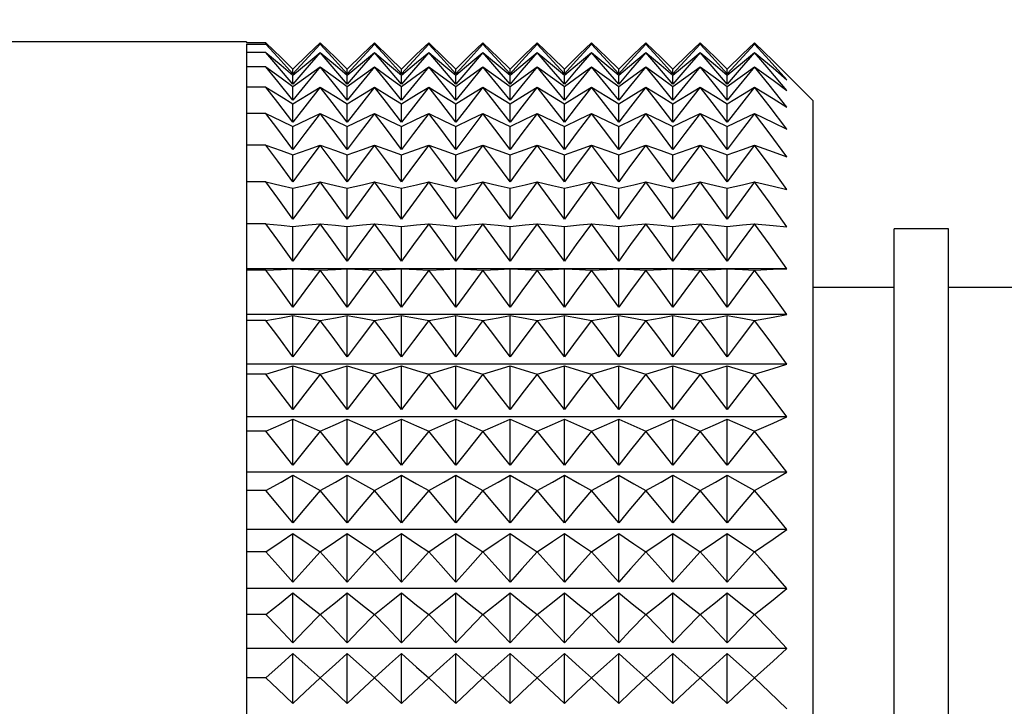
# Model space of a CAD drawing. Header units: millimetres. Extents: x 0 to 489, y 0 to 378.
# Tile 14 of 26: x 248 to 271, y 80 to 96. Entities that reach past the tile are written whole.
import ezdxf

# ---------------------------------------------------------------- set-up
doc = ezdxf.new("R2010")
doc.units = ezdxf.units.MM
doc.header["$LTSCALE"] = 1.75
doc.layers.add('DIMENSIONS', color=140, linetype='Continuous', lineweight=25)
doc.styles.add('SLDTEXTSTYLE2', font='TXT', dxfattribs={"width": 0.75})
doc.dimstyles.new('SLDDIMSTYLE4', dxfattribs={"dimtxt": 5.55625, "dimasz": 5.7785, "dimexe": 0, "dimexo": 0.0625, "dimgap": 1.389063, "dimtad": 0, "dimtih": 1, "dimtoh": 1, "dimdec": 1, "dimrnd": 1e-09, "dimzin": 4, "dimdsep": 46, "dimtxsty": 'SLDTEXTSTYLE2', "dimsah": 1, "dimcen": 0.09, "dimadec": 0, "dimazin": 1, "dimtfac": 1, "dimtdec": 1, "dimtofl": 0, "dimtmove": 0, "dimatfit": 3, "dimfxl": 0, "dimfrac": 2, "dimtolj": 1, "dimtzin": 12, "dimarcsym": 0})

# ---------------------------------------------------------------- blocks, each defined once
blk = doc.blocks.new('_D_5')
at = {"layer": 'DIMENSIONS'}
for p, q in [((205.622, 87.019), (205.622, 114.681)), ((271.662, 92.364), (271.662, 114.681)), ((205.622, 109.124), (224.893, 109.124)), ((231.458, 109.082), (229.765, 109.082)), ((229.765, 109.082), (229.765, 100.261)), ((245.827, 109.082), (247.52, 109.082)), ((247.52, 109.082), (247.52, 100.261)), ((271.662, 109.124), (252.392, 109.124)), ((229.765, 100.261), (231.458, 100.261)), ((247.52, 100.261), (245.827, 100.261))]:
    blk.add_line(p, q, dxfattribs=at)
for points in [[(205.622, 109.124), (211.401, 108.235), (211.401, 110.013)], [(271.662, 109.124), (265.884, 110.013), (265.884, 108.235)]]:
    blk.add_solid(points, dxfattribs=at)
at = {"layer": 'DIMENSIONS', "char_height": 5.5562, "attachment_point": 1, "style": 'SLDTEXTSTYLE2'}
for s, insert in [('66.0', (231.458, 117.373)), ('2.60', (231.458, 107.424))]:
    blk.add_mtext(s, dxfattribs=dict(at, insert=insert))

msp = doc.modelspace()

# ---------------------------------------------------------------- linework, layer by layer
for p, q in [((253.334, 95.882), (226.958, 95.882)), ((253.334, 95.882), (253.334, 95.864)), ((253.786, 95.864), (253.334, 95.864)), ((253.334, 95.831), (253.786, 95.831)), ((253.334, 95.831), (253.334, 95.637)), ((253.786, 95.831), (253.786, 95.864)), ((255.056, 95.831), (255.056, 95.864)), ((256.326, 95.831), (256.326, 95.864)), ((257.596, 95.831), (257.596, 95.864)), ((258.866, 95.831), (258.866, 95.864)), ((260.136, 95.831), (260.136, 95.864)), ((261.406, 95.831), (261.406, 95.864)), ((262.676, 95.831), (262.676, 95.864)), ((263.946, 95.831), (263.946, 95.864)), ((265.216, 95.831), (265.216, 95.864)), ((253.334, 95.637), (253.334, 95.3)), ((253.786, 95.637), (253.334, 95.637)), ((253.334, 95.3), (253.334, 94.823)), ((253.786, 95.3), (253.334, 95.3)), ((254.421, 95.138), (254.421, 95.247)), ((255.691, 95.138), (255.691, 95.247)), ((256.961, 95.138), (256.961, 95.247)), ((258.231, 95.138), (258.231, 95.247)), ((259.501, 95.138), (259.501, 95.247)), ((260.771, 95.138), (260.771, 95.247)), ((262.041, 95.138), (262.041, 95.247)), ((263.311, 95.138), (263.311, 95.247)), ((264.581, 95.138), (264.581, 95.247)), ((254.421, 94.896), (254.421, 95.105)), ((255.691, 94.896), (255.691, 95.105)), ((256.961, 94.896), (256.961, 95.105)), ((258.231, 94.896), (258.231, 95.105)), ((259.501, 94.896), (259.501, 95.105)), ((260.771, 94.896), (260.771, 95.105)), ((262.041, 94.896), (262.041, 95.105)), ((263.311, 94.896), (263.311, 95.105)), ((264.581, 94.896), (264.581, 95.105)), ((266.582, 94.516), (265.978, 95.12)), ((253.334, 94.823), (253.334, 94.211)), ((253.786, 94.823), (253.334, 94.823)), ((254.421, 94.517), (254.421, 94.838)), ((255.691, 94.517), (255.691, 94.838)), ((256.961, 94.517), (256.961, 94.838)), ((258.231, 94.517), (258.231, 94.838)), ((259.501, 94.517), (259.501, 94.838)), ((260.771, 94.517), (260.771, 94.838)), ((262.041, 94.517), (262.041, 94.838)), ((263.311, 94.517), (263.311, 94.838)), ((264.581, 94.517), (264.581, 94.838)), ((266.582, 94.516), (266.582, 66.769)), ((253.334, 94.211), (253.334, 93.47)), ((253.786, 94.211), (253.334, 94.211)), ((254.421, 94.006), (254.421, 94.436)), ((255.691, 94.006), (255.691, 94.436)), ((256.961, 94.006), (256.961, 94.436)), ((258.231, 94.006), (258.231, 94.436)), ((259.501, 94.006), (259.501, 94.436)), ((260.771, 94.006), (260.771, 94.436)), ((262.041, 94.006), (262.041, 94.436)), ((263.311, 94.006), (263.311, 94.436)), ((264.581, 94.006), (264.581, 94.436)), ((254.421, 93.368), (254.421, 93.902)), ((255.691, 93.368), (255.691, 93.902)), ((256.961, 93.368), (256.961, 93.902)), ((258.231, 93.368), (258.231, 93.902)), ((259.501, 93.368), (259.501, 93.902)), ((260.771, 93.368), (260.771, 93.902)), ((262.041, 93.368), (262.041, 93.902)), ((263.311, 93.368), (263.311, 93.902)), ((264.581, 93.368), (264.581, 93.902)), ((253.334, 93.47), (253.334, 92.607)), ((253.786, 93.47), (253.334, 93.47)), ((254.421, 92.609), (254.421, 93.242)), ((255.691, 92.609), (255.691, 93.242)), ((256.961, 92.609), (256.961, 93.242)), ((258.231, 92.609), (258.231, 93.242)), ((259.501, 92.609), (259.501, 93.242)), ((260.771, 92.609), (260.771, 93.242)), ((262.041, 92.609), (262.041, 93.242)), ((263.311, 92.609), (263.311, 93.242)), ((264.581, 92.609), (264.581, 93.242)), ((253.334, 92.607), (253.334, 91.629)), ((253.786, 92.607), (253.334, 92.607)), ((254.421, 91.736), (254.421, 92.462)), ((255.691, 91.736), (255.691, 92.462)), ((256.961, 91.736), (256.961, 92.462)), ((258.231, 91.736), (258.231, 92.462)), ((259.501, 91.736), (259.501, 92.462)), ((260.771, 91.736), (260.771, 92.462)), ((262.041, 91.736), (262.041, 92.462)), ((263.311, 91.736), (263.311, 92.462)), ((264.581, 91.736), (264.581, 92.462)), ((253.334, 91.629), (253.334, 90.547)), ((253.786, 91.629), (253.334, 91.629)), ((254.421, 90.756), (254.421, 91.569)), ((255.691, 90.756), (255.691, 91.569)), ((256.961, 90.756), (256.961, 91.569)), ((258.231, 90.756), (258.231, 91.569)), ((259.501, 90.756), (259.501, 91.569)), ((260.771, 90.756), (260.771, 91.569)), ((262.041, 90.756), (262.041, 91.569)), ((263.311, 90.756), (263.311, 91.569)), ((264.581, 90.756), (264.581, 91.569)), ((268.487, 69.771), (268.487, 91.514)), ((269.757, 91.514), (268.487, 91.514)), ((269.757, 69.771), (269.757, 91.514)), ((265.978, 90.578), (253.334, 90.578)), ((253.334, 90.547), (253.334, 89.371)), ((253.786, 90.547), (253.334, 90.547)), ((254.421, 89.681), (254.421, 90.572)), ((255.691, 89.681), (255.691, 90.572)), ((256.961, 89.681), (256.961, 90.572)), ((258.231, 89.681), (258.231, 90.572)), ((259.501, 89.681), (259.501, 90.572)), ((260.771, 89.681), (260.771, 90.572)), ((262.041, 89.681), (262.041, 90.572)), ((263.311, 89.681), (263.311, 90.572)), ((264.581, 89.681), (264.581, 90.572)), ((268.487, 90.142), (266.582, 90.142)), ((271.662, 90.142), (269.757, 90.142)), ((265.978, 89.504), (253.334, 89.504)), ((254.421, 88.519), (254.421, 89.481)), ((255.691, 88.519), (255.691, 89.481)), ((256.961, 88.519), (256.961, 89.481)), ((258.231, 88.519), (258.231, 89.481)), ((259.501, 88.519), (259.501, 89.481)), ((260.771, 88.519), (260.771, 89.481)), ((262.041, 88.519), (262.041, 89.481)), ((263.311, 88.519), (263.311, 89.481)), ((264.581, 88.519), (264.581, 89.481)), ((253.334, 89.371), (253.334, 88.111)), ((253.786, 89.371), (253.334, 89.371)), ((265.978, 88.345), (253.334, 88.345)), ((254.421, 87.283), (254.421, 88.305)), ((255.691, 87.283), (255.691, 88.305)), ((256.961, 87.283), (256.961, 88.305)), ((258.231, 87.283), (258.231, 88.305)), ((259.501, 87.283), (259.501, 88.305)), ((260.771, 87.283), (260.771, 88.305)), ((262.041, 87.283), (262.041, 88.305)), ((263.311, 87.283), (263.311, 88.305)), ((264.581, 87.283), (264.581, 88.305)), ((253.334, 88.111), (253.334, 86.78)), ((253.786, 88.111), (253.334, 88.111)), ((265.978, 87.113), (253.334, 87.113)), ((254.421, 85.983), (254.421, 87.056)), ((255.691, 85.983), (255.691, 87.056)), ((256.961, 85.983), (256.961, 87.056)), ((258.231, 85.983), (258.231, 87.056)), ((259.501, 85.983), (259.501, 87.056)), ((260.771, 85.983), (260.771, 87.056)), ((262.041, 85.983), (262.041, 87.056)), ((263.311, 85.983), (263.311, 87.056)), ((264.581, 85.983), (264.581, 87.056)), ((253.334, 86.78), (253.334, 85.391)), ((253.786, 86.78), (253.334, 86.78)), ((265.978, 85.819), (253.334, 85.819)), ((254.421, 84.632), (254.421, 85.747)), ((255.691, 84.632), (255.691, 85.747)), ((256.961, 84.632), (256.961, 85.747)), ((258.231, 84.632), (258.231, 85.747)), ((259.501, 84.632), (259.501, 85.747)), ((260.771, 84.632), (260.771, 85.747)), ((262.041, 84.632), (262.041, 85.747)), ((263.311, 84.632), (263.311, 85.747)), ((264.581, 84.632), (264.581, 85.747)), ((253.334, 85.391), (253.334, 83.956)), ((253.786, 85.391), (253.334, 85.391)), ((265.978, 84.477), (253.334, 84.477)), ((254.421, 83.243), (254.421, 84.388)), ((255.691, 83.243), (255.691, 84.388)), ((256.961, 83.243), (256.961, 84.388)), ((258.231, 83.243), (258.231, 84.388)), ((259.501, 83.243), (259.501, 84.388)), ((260.771, 83.243), (260.771, 84.388)), ((262.041, 83.243), (262.041, 84.388)), ((263.311, 83.243), (263.311, 84.388)), ((264.581, 83.243), (264.581, 84.388)), ((253.334, 83.956), (253.334, 82.49)), ((253.786, 83.956), (253.334, 83.956)), ((265.978, 83.097), (253.334, 83.097)), ((254.421, 81.83), (254.421, 82.994)), ((255.691, 81.83), (255.691, 82.994)), ((256.961, 81.83), (256.961, 82.994)), ((258.231, 81.83), (258.231, 82.994)), ((259.501, 81.83), (259.501, 82.994)), ((260.771, 81.83), (260.771, 82.994)), ((262.041, 81.83), (262.041, 82.994)), ((263.311, 81.83), (263.311, 82.994)), ((264.581, 81.83), (264.581, 82.994)), ((253.334, 82.49), (253.334, 81.006)), ((253.786, 82.49), (253.334, 82.49)), ((265.978, 81.694), (253.334, 81.694)), ((254.421, 80.405), (254.421, 81.577)), ((255.691, 80.405), (255.691, 81.577)), ((256.961, 80.405), (256.961, 81.577)), ((258.231, 80.405), (258.231, 81.577)), ((259.501, 80.405), (259.501, 81.577)), ((260.771, 80.405), (260.771, 81.577)), ((262.041, 80.405), (262.041, 81.577)), ((263.311, 80.405), (263.311, 81.577)), ((264.581, 80.405), (264.581, 81.577)), ((253.334, 81.006), (253.334, 79.519)), ((253.786, 81.006), (253.334, 81.006))]:
    msp.add_line(p, q)
at = {"flags": 128}
for points in [[(253.786, 95.864), (254.143, 95.519), (254.421, 95.247)], [(254.421, 95.138), (254.067, 95.527), (253.786, 95.831)], [(254.421, 95.247), (254.774, 95.594), (255.056, 95.864)], [(255.056, 95.831), (254.698, 95.444), (254.421, 95.138)], [(255.056, 95.864), (255.413, 95.519), (255.691, 95.247)], [(255.691, 95.138), (255.337, 95.527), (255.056, 95.831)], [(255.691, 95.247), (256.044, 95.594), (256.326, 95.864)], [(256.326, 95.831), (255.968, 95.444), (255.691, 95.138)], [(256.326, 95.864), (256.683, 95.519), (256.961, 95.247)], [(256.961, 95.138), (256.607, 95.527), (256.326, 95.831)], [(256.961, 95.247), (257.314, 95.594), (257.596, 95.864)], [(257.596, 95.831), (257.238, 95.444), (256.961, 95.138)], [(257.596, 95.864), (257.953, 95.519), (258.231, 95.247)], [(258.231, 95.138), (257.877, 95.527), (257.596, 95.831)], [(258.231, 95.247), (258.584, 95.594), (258.866, 95.864)], [(258.866, 95.831), (258.508, 95.444), (258.231, 95.138)], [(258.866, 95.864), (259.223, 95.519), (259.501, 95.247)], [(259.501, 95.138), (259.147, 95.527), (258.866, 95.831)], [(259.501, 95.247), (259.854, 95.594), (260.136, 95.864)], [(260.136, 95.831), (259.778, 95.444), (259.501, 95.138)], [(260.136, 95.864), (260.493, 95.519), (260.771, 95.247)], [(260.771, 95.138), (260.417, 95.527), (260.136, 95.831)], [(260.771, 95.247), (261.124, 95.594), (261.406, 95.864)], [(261.406, 95.831), (261.048, 95.444), (260.771, 95.138)], [(261.406, 95.864), (261.763, 95.519), (262.041, 95.247)], [(262.041, 95.138), (261.687, 95.527), (261.406, 95.831)], [(262.041, 95.247), (262.394, 95.594), (262.676, 95.864)], [(262.676, 95.831), (262.318, 95.444), (262.041, 95.138)], [(262.676, 95.864), (263.033, 95.519), (263.311, 95.247)], [(263.311, 95.138), (262.957, 95.527), (262.676, 95.831)], [(263.311, 95.247), (263.664, 95.594), (263.946, 95.864)], [(263.946, 95.831), (263.588, 95.444), (263.311, 95.138)], [(263.946, 95.864), (264.303, 95.519), (264.581, 95.247)], [(264.581, 95.138), (264.227, 95.527), (263.946, 95.831)], [(264.581, 95.247), (264.934, 95.594), (265.216, 95.864)], [(265.216, 95.831), (264.858, 95.444), (264.581, 95.138)], [(265.216, 95.864), (265.651, 95.444), (265.978, 95.12)], [(265.978, 94.997), (265.559, 95.46), (265.216, 95.831)], [(254.421, 94.896), (254.067, 95.312), (253.786, 95.637)], [(253.786, 95.637), (254.143, 95.34), (254.421, 95.105)], [(255.056, 95.637), (254.698, 95.223), (254.421, 94.896)], [(254.421, 95.105), (254.774, 95.404), (255.056, 95.637)], [(255.691, 94.896), (255.337, 95.312), (255.056, 95.637)], [(255.056, 95.637), (255.413, 95.34), (255.691, 95.105)], [(256.326, 95.637), (255.968, 95.223), (255.691, 94.896)], [(255.691, 95.105), (256.044, 95.404), (256.326, 95.637)], [(256.961, 94.896), (256.607, 95.312), (256.326, 95.637)], [(256.326, 95.637), (256.683, 95.34), (256.961, 95.105)], [(257.596, 95.637), (257.238, 95.223), (256.961, 94.896)], [(256.961, 95.105), (257.314, 95.404), (257.596, 95.637)], [(258.231, 94.896), (257.877, 95.312), (257.596, 95.637)], [(257.596, 95.637), (257.953, 95.34), (258.231, 95.105)], [(258.866, 95.637), (258.508, 95.223), (258.231, 94.896)], [(258.231, 95.105), (258.584, 95.404), (258.866, 95.637)], [(259.501, 94.896), (259.147, 95.312), (258.866, 95.637)], [(258.866, 95.637), (259.223, 95.34), (259.501, 95.105)], [(260.136, 95.637), (259.778, 95.223), (259.501, 94.896)], [(259.501, 95.105), (259.854, 95.404), (260.136, 95.637)], [(260.771, 94.896), (260.417, 95.312), (260.136, 95.637)], [(260.136, 95.637), (260.493, 95.34), (260.771, 95.105)], [(261.406, 95.637), (261.048, 95.223), (260.771, 94.896)], [(260.771, 95.105), (261.124, 95.404), (261.406, 95.637)], [(262.041, 94.896), (261.687, 95.312), (261.406, 95.637)], [(261.406, 95.637), (261.763, 95.34), (262.041, 95.105)], [(262.676, 95.637), (262.318, 95.223), (262.041, 94.896)], [(262.041, 95.105), (262.394, 95.404), (262.676, 95.637)], [(263.311, 94.896), (262.957, 95.312), (262.676, 95.637)], [(262.676, 95.637), (263.033, 95.34), (263.311, 95.105)], [(263.946, 95.637), (263.588, 95.223), (263.311, 94.896)], [(263.311, 95.105), (263.664, 95.404), (263.946, 95.637)], [(264.581, 94.896), (264.227, 95.312), (263.946, 95.637)], [(263.946, 95.637), (264.303, 95.34), (264.581, 95.105)], [(265.216, 95.637), (264.858, 95.223), (264.581, 94.896)], [(264.581, 95.105), (264.934, 95.404), (265.216, 95.637)], [(265.978, 94.744), (265.559, 95.239), (265.216, 95.637)], [(265.216, 95.637), (265.651, 95.275), (265.978, 94.997)], [(254.421, 94.517), (254.067, 94.957), (253.786, 95.3)], [(253.786, 95.3), (254.143, 95.042), (254.421, 94.838)], [(255.056, 95.3), (254.698, 94.863), (254.421, 94.517)], [(254.421, 94.838), (254.774, 95.098), (255.056, 95.3)], [(255.691, 94.517), (255.337, 94.957), (255.056, 95.3)], [(255.056, 95.3), (255.413, 95.042), (255.691, 94.838)], [(256.326, 95.3), (255.968, 94.863), (255.691, 94.517)], [(255.691, 94.838), (256.044, 95.098), (256.326, 95.3)], [(256.961, 94.517), (256.607, 94.957), (256.326, 95.3)], [(256.326, 95.3), (256.683, 95.042), (256.961, 94.838)], [(257.596, 95.3), (257.238, 94.863), (256.961, 94.517)], [(256.961, 94.838), (257.314, 95.098), (257.596, 95.3)], [(258.231, 94.517), (257.877, 94.957), (257.596, 95.3)], [(257.596, 95.3), (257.953, 95.042), (258.231, 94.838)], [(258.866, 95.3), (258.508, 94.863), (258.231, 94.517)], [(258.231, 94.838), (258.584, 95.098), (258.866, 95.3)], [(259.501, 94.517), (259.147, 94.957), (258.866, 95.3)], [(258.866, 95.3), (259.223, 95.042), (259.501, 94.838)], [(260.136, 95.3), (259.778, 94.863), (259.501, 94.517)], [(259.501, 94.838), (259.854, 95.098), (260.136, 95.3)], [(260.771, 94.517), (260.417, 94.957), (260.136, 95.3)], [(260.136, 95.3), (260.493, 95.042), (260.771, 94.838)], [(261.406, 95.3), (261.048, 94.863), (260.771, 94.517)], [(260.771, 94.838), (261.124, 95.098), (261.406, 95.3)], [(262.041, 94.517), (261.687, 94.957), (261.406, 95.3)], [(261.406, 95.3), (261.763, 95.042), (262.041, 94.838)], [(262.676, 95.3), (262.318, 94.863), (262.041, 94.517)], [(262.041, 94.838), (262.394, 95.098), (262.676, 95.3)], [(263.311, 94.517), (262.957, 94.957), (262.676, 95.3)], [(262.676, 95.3), (263.033, 95.042), (263.311, 94.838)], [(263.946, 95.3), (263.588, 94.863), (263.311, 94.517)], [(263.311, 94.838), (263.664, 95.098), (263.946, 95.3)], [(264.581, 94.517), (264.227, 94.957), (263.946, 95.3)], [(263.946, 95.3), (264.303, 95.042), (264.581, 94.838)], [(265.216, 95.3), (264.858, 94.863), (264.581, 94.517)], [(264.581, 94.838), (264.934, 95.098), (265.216, 95.3)], [(265.978, 94.357), (265.559, 94.88), (265.216, 95.3)], [(265.216, 95.3), (265.651, 94.986), (265.978, 94.744)], [(254.421, 94.006), (254.067, 94.465), (253.786, 94.823)], [(253.786, 94.823), (254.143, 94.607), (254.421, 94.436)], [(255.056, 94.823), (254.698, 94.367), (254.421, 94.006)], [(254.421, 94.436), (254.774, 94.653), (255.056, 94.823)], [(255.691, 94.006), (255.337, 94.465), (255.056, 94.823)], [(255.056, 94.823), (255.413, 94.607), (255.691, 94.436)], [(256.326, 94.823), (255.968, 94.367), (255.691, 94.006)], [(255.691, 94.436), (256.044, 94.653), (256.326, 94.823)], [(256.961, 94.006), (256.607, 94.465), (256.326, 94.823)], [(256.326, 94.823), (256.683, 94.607), (256.961, 94.436)], [(257.596, 94.823), (257.238, 94.367), (256.961, 94.006)], [(256.961, 94.436), (257.314, 94.653), (257.596, 94.823)], [(258.231, 94.006), (257.877, 94.465), (257.596, 94.823)], [(257.596, 94.823), (257.953, 94.607), (258.231, 94.436)], [(258.866, 94.823), (258.508, 94.367), (258.231, 94.006)], [(258.231, 94.436), (258.584, 94.653), (258.866, 94.823)], [(259.501, 94.006), (259.147, 94.465), (258.866, 94.823)], [(258.866, 94.823), (259.223, 94.607), (259.501, 94.436)], [(260.136, 94.823), (259.778, 94.367), (259.501, 94.006)], [(259.501, 94.436), (259.854, 94.653), (260.136, 94.823)], [(260.771, 94.006), (260.417, 94.465), (260.136, 94.823)], [(260.136, 94.823), (260.493, 94.607), (260.771, 94.436)], [(261.406, 94.823), (261.048, 94.367), (260.771, 94.006)], [(260.771, 94.436), (261.124, 94.653), (261.406, 94.823)], [(262.041, 94.006), (261.687, 94.465), (261.406, 94.823)], [(261.406, 94.823), (261.763, 94.607), (262.041, 94.436)], [(262.676, 94.823), (262.318, 94.367), (262.041, 94.006)], [(262.041, 94.436), (262.394, 94.653), (262.676, 94.823)], [(263.311, 94.006), (262.957, 94.465), (262.676, 94.823)], [(262.676, 94.823), (263.033, 94.607), (263.311, 94.436)], [(263.946, 94.823), (263.588, 94.367), (263.311, 94.006)], [(263.311, 94.436), (263.664, 94.653), (263.946, 94.823)], [(264.581, 94.006), (264.227, 94.465), (263.946, 94.823)], [(263.946, 94.823), (264.303, 94.607), (264.581, 94.436)], [(265.216, 94.823), (264.858, 94.367), (264.581, 94.006)], [(264.581, 94.436), (264.934, 94.653), (265.216, 94.823)], [(265.978, 93.839), (265.559, 94.385), (265.216, 94.823)], [(265.216, 94.823), (265.651, 94.56), (265.978, 94.357)], [(254.421, 93.368), (254.067, 93.842), (253.786, 94.211)], [(253.786, 94.211), (254.143, 94.039), (254.421, 93.902)], [(255.056, 94.211), (254.698, 93.741), (254.421, 93.368)], [(254.421, 93.902), (254.774, 94.076), (255.056, 94.211)], [(255.691, 93.368), (255.337, 93.842), (255.056, 94.211)], [(255.056, 94.211), (255.413, 94.039), (255.691, 93.902)], [(256.326, 94.211), (255.968, 93.741), (255.691, 93.368)], [(255.691, 93.902), (256.044, 94.076), (256.326, 94.211)], [(256.961, 93.368), (256.607, 93.842), (256.326, 94.211)], [(256.326, 94.211), (256.683, 94.039), (256.961, 93.902)], [(257.596, 94.211), (257.238, 93.741), (256.961, 93.368)], [(256.961, 93.902), (257.314, 94.076), (257.596, 94.211)], [(258.231, 93.368), (257.877, 93.842), (257.596, 94.211)], [(257.596, 94.211), (257.953, 94.039), (258.231, 93.902)], [(258.866, 94.211), (258.508, 93.741), (258.231, 93.368)], [(258.231, 93.902), (258.584, 94.076), (258.866, 94.211)], [(259.501, 93.368), (259.147, 93.842), (258.866, 94.211)], [(258.866, 94.211), (259.223, 94.039), (259.501, 93.902)], [(260.136, 94.211), (259.778, 93.741), (259.501, 93.368)], [(259.501, 93.902), (259.854, 94.076), (260.136, 94.211)], [(260.771, 93.368), (260.417, 93.842), (260.136, 94.211)], [(260.136, 94.211), (260.493, 94.039), (260.771, 93.902)], [(261.406, 94.211), (261.048, 93.741), (260.771, 93.368)], [(260.771, 93.902), (261.124, 94.076), (261.406, 94.211)], [(262.041, 93.368), (261.687, 93.842), (261.406, 94.211)], [(261.406, 94.211), (261.763, 94.039), (262.041, 93.902)], [(262.676, 94.211), (262.318, 93.741), (262.041, 93.368)], [(262.041, 93.902), (262.394, 94.076), (262.676, 94.211)], [(263.311, 93.368), (262.957, 93.842), (262.676, 94.211)], [(262.676, 94.211), (263.033, 94.039), (263.311, 93.902)], [(263.946, 94.211), (263.588, 93.741), (263.311, 93.368)], [(263.311, 93.902), (263.664, 94.076), (263.946, 94.211)], [(264.581, 93.368), (264.227, 93.842), (263.946, 94.211)], [(263.946, 94.211), (264.303, 94.039), (264.581, 93.902)], [(265.216, 94.211), (264.858, 93.741), (264.581, 93.368)], [(264.581, 93.902), (264.934, 94.076), (265.216, 94.211)], [(265.978, 93.196), (265.559, 93.759), (265.216, 94.211)], [(265.216, 94.211), (265.651, 94.001), (265.978, 93.839)], [(254.421, 92.609), (254.067, 93.093), (253.786, 93.47)], [(253.786, 93.47), (254.143, 93.343), (254.421, 93.242)], [(255.056, 93.47), (254.698, 92.989), (254.421, 92.609)], [(254.421, 93.242), (254.774, 93.37), (255.056, 93.47)], [(255.691, 92.609), (255.337, 93.093), (255.056, 93.47)], [(255.056, 93.47), (255.413, 93.343), (255.691, 93.242)], [(256.326, 93.47), (255.968, 92.989), (255.691, 92.609)], [(255.691, 93.242), (256.044, 93.37), (256.326, 93.47)], [(256.961, 92.609), (256.607, 93.093), (256.326, 93.47)], [(256.326, 93.47), (256.683, 93.343), (256.961, 93.242)], [(257.596, 93.47), (257.238, 92.989), (256.961, 92.609)], [(256.961, 93.242), (257.314, 93.37), (257.596, 93.47)], [(258.231, 92.609), (257.877, 93.093), (257.596, 93.47)], [(257.596, 93.47), (257.953, 93.343), (258.231, 93.242)], [(258.866, 93.47), (258.508, 92.989), (258.231, 92.609)], [(258.231, 93.242), (258.584, 93.37), (258.866, 93.47)], [(259.501, 92.609), (259.147, 93.093), (258.866, 93.47)], [(258.866, 93.47), (259.223, 93.343), (259.501, 93.242)], [(260.136, 93.47), (259.778, 92.989), (259.501, 92.609)], [(259.501, 93.242), (259.854, 93.37), (260.136, 93.47)], [(260.771, 92.609), (260.417, 93.093), (260.136, 93.47)], [(260.136, 93.47), (260.493, 93.343), (260.771, 93.242)], [(261.406, 93.47), (261.048, 92.989), (260.771, 92.609)], [(260.771, 93.242), (261.124, 93.37), (261.406, 93.47)], [(262.041, 92.609), (261.687, 93.093), (261.406, 93.47)], [(261.406, 93.47), (261.763, 93.343), (262.041, 93.242)], [(262.676, 93.47), (262.318, 92.989), (262.041, 92.609)], [(262.041, 93.242), (262.394, 93.37), (262.676, 93.47)], [(263.311, 92.609), (262.957, 93.093), (262.676, 93.47)], [(262.676, 93.47), (263.033, 93.343), (263.311, 93.242)], [(263.946, 93.47), (263.588, 92.989), (263.311, 92.609)], [(263.311, 93.242), (263.664, 93.37), (263.946, 93.47)], [(264.581, 92.609), (264.227, 93.093), (263.946, 93.47)], [(263.946, 93.47), (264.303, 93.343), (264.581, 93.242)], [(265.216, 93.47), (264.858, 92.989), (264.581, 92.609)], [(264.581, 93.242), (264.934, 93.37), (265.216, 93.47)], [(265.978, 92.433), (265.559, 93.008), (265.216, 93.47)], [(265.216, 93.47), (265.651, 93.315), (265.978, 93.196)], [(254.421, 91.736), (254.067, 92.225), (253.786, 92.607)], [(253.786, 92.607), (254.143, 92.526), (254.421, 92.462)], [(255.056, 92.607), (254.698, 92.12), (254.421, 91.736)], [(254.421, 92.462), (254.774, 92.543), (255.056, 92.607)], [(255.691, 91.736), (255.337, 92.225), (255.056, 92.607)], [(255.056, 92.607), (255.413, 92.526), (255.691, 92.462)], [(256.326, 92.607), (255.968, 92.12), (255.691, 91.736)], [(255.691, 92.462), (256.044, 92.543), (256.326, 92.607)], [(256.961, 91.736), (256.607, 92.225), (256.326, 92.607)], [(256.326, 92.607), (256.683, 92.526), (256.961, 92.462)], [(257.596, 92.607), (257.238, 92.12), (256.961, 91.736)], [(256.961, 92.462), (257.314, 92.543), (257.596, 92.607)], [(258.231, 91.736), (257.877, 92.225), (257.596, 92.607)], [(257.596, 92.607), (257.953, 92.526), (258.231, 92.462)], [(258.866, 92.607), (258.508, 92.12), (258.231, 91.736)], [(258.231, 92.462), (258.584, 92.543), (258.866, 92.607)], [(259.501, 91.736), (259.147, 92.225), (258.866, 92.607)], [(258.866, 92.607), (259.223, 92.526), (259.501, 92.462)], [(260.136, 92.607), (259.778, 92.12), (259.501, 91.736)], [(259.501, 92.462), (259.854, 92.543), (260.136, 92.607)], [(260.771, 91.736), (260.417, 92.225), (260.136, 92.607)], [(260.136, 92.607), (260.493, 92.526), (260.771, 92.462)], [(261.406, 92.607), (261.048, 92.12), (260.771, 91.736)], [(260.771, 92.462), (261.124, 92.543), (261.406, 92.607)], [(262.041, 91.736), (261.687, 92.225), (261.406, 92.607)], [(261.406, 92.607), (261.763, 92.526), (262.041, 92.462)], [(262.676, 92.607), (262.318, 92.12), (262.041, 91.736)], [(262.041, 92.462), (262.394, 92.543), (262.676, 92.607)], [(263.311, 91.736), (262.957, 92.225), (262.676, 92.607)], [(262.676, 92.607), (263.033, 92.526), (263.311, 92.462)], [(263.946, 92.607), (263.588, 92.12), (263.311, 91.736)], [(263.311, 92.462), (263.664, 92.543), (263.946, 92.607)], [(264.581, 91.736), (264.227, 92.225), (263.946, 92.607)], [(263.946, 92.607), (264.303, 92.526), (264.581, 92.462)], [(265.216, 92.607), (264.858, 92.12), (264.581, 91.736)], [(264.581, 92.462), (264.934, 92.543), (265.216, 92.607)], [(265.978, 91.557), (265.559, 92.139), (265.216, 92.607)], [(265.216, 92.607), (265.651, 92.508), (265.978, 92.433)], [(254.421, 90.756), (254.067, 91.247), (253.786, 91.629)], [(253.786, 91.629), (254.143, 91.596), (254.421, 91.569)], [(255.056, 91.629), (254.698, 91.142), (254.421, 90.756)], [(254.421, 91.569), (254.774, 91.603), (255.056, 91.629)], [(255.691, 90.756), (255.337, 91.247), (255.056, 91.629)], [(255.056, 91.629), (255.413, 91.596), (255.691, 91.569)], [(256.326, 91.629), (255.968, 91.142), (255.691, 90.756)], [(255.691, 91.569), (256.044, 91.603), (256.326, 91.629)], [(256.961, 90.756), (256.607, 91.247), (256.326, 91.629)], [(256.326, 91.629), (256.683, 91.596), (256.961, 91.569)], [(257.596, 91.629), (257.238, 91.142), (256.961, 90.756)], [(256.961, 91.569), (257.314, 91.603), (257.596, 91.629)], [(258.231, 90.756), (257.877, 91.247), (257.596, 91.629)], [(257.596, 91.629), (257.953, 91.596), (258.231, 91.569)], [(258.866, 91.629), (258.508, 91.142), (258.231, 90.756)], [(258.231, 91.569), (258.584, 91.603), (258.866, 91.629)], [(259.501, 90.756), (259.147, 91.247), (258.866, 91.629)], [(258.866, 91.629), (259.223, 91.596), (259.501, 91.569)], [(260.136, 91.629), (259.778, 91.142), (259.501, 90.756)], [(259.501, 91.569), (259.854, 91.603), (260.136, 91.629)], [(260.771, 90.756), (260.417, 91.247), (260.136, 91.629)], [(260.136, 91.629), (260.493, 91.596), (260.771, 91.569)], [(261.406, 91.629), (261.048, 91.142), (260.771, 90.756)], [(260.771, 91.569), (261.124, 91.603), (261.406, 91.629)], [(262.041, 90.756), (261.687, 91.247), (261.406, 91.629)], [(261.406, 91.629), (261.763, 91.596), (262.041, 91.569)], [(262.676, 91.629), (262.318, 91.142), (262.041, 90.756)], [(262.041, 91.569), (262.394, 91.603), (262.676, 91.629)], [(263.311, 90.756), (262.957, 91.247), (262.676, 91.629)], [(262.676, 91.629), (263.033, 91.596), (263.311, 91.569)], [(263.946, 91.629), (263.588, 91.142), (263.311, 90.756)], [(263.311, 91.569), (263.664, 91.603), (263.946, 91.629)], [(264.581, 90.756), (264.227, 91.247), (263.946, 91.629)], [(263.946, 91.629), (264.303, 91.596), (264.581, 91.569)], [(265.216, 91.629), (264.858, 91.142), (264.581, 90.756)], [(264.581, 91.569), (264.934, 91.603), (265.216, 91.629)], [(265.978, 90.578), (265.559, 91.161), (265.216, 91.629)], [(265.216, 91.629), (265.651, 91.588), (265.978, 91.557)], [(253.786, 90.547), (254.143, 90.561), (254.421, 90.572)], [(254.421, 89.681), (254.067, 90.167), (253.786, 90.547)], [(254.421, 90.572), (254.774, 90.558), (255.056, 90.547)], [(255.056, 90.547), (254.698, 90.063), (254.421, 89.681)], [(255.056, 90.547), (255.413, 90.561), (255.691, 90.572)], [(255.691, 89.681), (255.337, 90.167), (255.056, 90.547)], [(255.691, 90.572), (256.044, 90.558), (256.326, 90.547)], [(256.326, 90.547), (255.968, 90.063), (255.691, 89.681)], [(256.326, 90.547), (256.683, 90.561), (256.961, 90.572)], [(256.961, 89.681), (256.607, 90.167), (256.326, 90.547)], [(256.961, 90.572), (257.314, 90.558), (257.596, 90.547)], [(257.596, 90.547), (257.238, 90.063), (256.961, 89.681)], [(257.596, 90.547), (257.953, 90.561), (258.231, 90.572)], [(258.231, 89.681), (257.877, 90.167), (257.596, 90.547)], [(258.231, 90.572), (258.584, 90.558), (258.866, 90.547)], [(258.866, 90.547), (258.508, 90.063), (258.231, 89.681)], [(258.866, 90.547), (259.223, 90.561), (259.501, 90.572)], [(259.501, 89.681), (259.147, 90.167), (258.866, 90.547)], [(259.501, 90.572), (259.854, 90.558), (260.136, 90.547)], [(260.136, 90.547), (259.778, 90.063), (259.501, 89.681)], [(260.136, 90.547), (260.493, 90.561), (260.771, 90.572)], [(260.771, 89.681), (260.417, 90.167), (260.136, 90.547)], [(260.771, 90.572), (261.124, 90.558), (261.406, 90.547)], [(261.406, 90.547), (261.048, 90.063), (260.771, 89.681)], [(261.406, 90.547), (261.763, 90.561), (262.041, 90.572)], [(262.041, 89.681), (261.687, 90.167), (261.406, 90.547)], [(262.041, 90.572), (262.394, 90.558), (262.676, 90.547)], [(262.676, 90.547), (262.318, 90.063), (262.041, 89.681)], [(262.676, 90.547), (263.033, 90.561), (263.311, 90.572)], [(263.311, 89.681), (262.957, 90.167), (262.676, 90.547)], [(263.311, 90.572), (263.664, 90.558), (263.946, 90.547)], [(263.946, 90.547), (263.588, 90.063), (263.311, 89.681)], [(263.946, 90.547), (264.303, 90.561), (264.581, 90.572)], [(264.581, 89.681), (264.227, 90.167), (263.946, 90.547)], [(264.581, 90.572), (264.934, 90.558), (265.216, 90.547)], [(265.216, 90.547), (264.858, 90.063), (264.581, 89.681)], [(265.216, 90.547), (265.651, 90.564), (265.978, 90.578)], [(265.978, 89.504), (265.559, 90.083), (265.216, 90.547)], [(253.786, 89.371), (254.143, 89.432), (254.421, 89.481)], [(254.421, 89.481), (254.774, 89.419), (255.056, 89.371)], [(255.056, 89.371), (255.413, 89.432), (255.691, 89.481)], [(255.691, 89.481), (256.044, 89.419), (256.326, 89.371)], [(256.326, 89.371), (256.683, 89.432), (256.961, 89.481)], [(256.961, 89.481), (257.314, 89.419), (257.596, 89.371)], [(257.596, 89.371), (257.953, 89.432), (258.231, 89.481)], [(258.231, 89.481), (258.584, 89.419), (258.866, 89.371)], [(258.866, 89.371), (259.223, 89.432), (259.501, 89.481)], [(259.501, 89.481), (259.854, 89.419), (260.136, 89.371)], [(260.136, 89.371), (260.493, 89.432), (260.771, 89.481)], [(260.771, 89.481), (261.124, 89.419), (261.406, 89.371)], [(261.406, 89.371), (261.763, 89.432), (262.041, 89.481)], [(262.041, 89.481), (262.394, 89.419), (262.676, 89.371)], [(262.676, 89.371), (263.033, 89.432), (263.311, 89.481)], [(263.311, 89.481), (263.664, 89.419), (263.946, 89.371)], [(263.946, 89.371), (264.303, 89.432), (264.581, 89.481)], [(264.581, 89.481), (264.934, 89.419), (265.216, 89.371)], [(265.216, 89.371), (265.651, 89.446), (265.978, 89.504)], [(254.421, 88.519), (254.067, 88.997), (253.786, 89.371)], [(255.056, 89.371), (254.698, 88.895), (254.421, 88.519)], [(255.691, 88.519), (255.337, 88.997), (255.056, 89.371)], [(256.326, 89.371), (255.968, 88.895), (255.691, 88.519)], [(256.961, 88.519), (256.607, 88.997), (256.326, 89.371)], [(257.596, 89.371), (257.238, 88.895), (256.961, 88.519)], [(258.231, 88.519), (257.877, 88.997), (257.596, 89.371)], [(258.866, 89.371), (258.508, 88.895), (258.231, 88.519)], [(259.501, 88.519), (259.147, 88.997), (258.866, 89.371)], [(260.136, 89.371), (259.778, 88.895), (259.501, 88.519)], [(260.771, 88.519), (260.417, 88.997), (260.136, 89.371)], [(261.406, 89.371), (261.048, 88.895), (260.771, 88.519)], [(262.041, 88.519), (261.687, 88.997), (261.406, 89.371)], [(262.676, 89.371), (262.318, 88.895), (262.041, 88.519)], [(263.311, 88.519), (262.957, 88.997), (262.676, 89.371)], [(263.946, 89.371), (263.588, 88.895), (263.311, 88.519)], [(264.581, 88.519), (264.227, 88.997), (263.946, 89.371)], [(265.216, 89.371), (264.858, 88.895), (264.581, 88.519)], [(265.978, 88.345), (265.559, 88.914), (265.216, 89.371)], [(253.786, 88.111), (254.143, 88.219), (254.421, 88.305)], [(254.421, 88.305), (254.774, 88.196), (255.056, 88.111)], [(255.056, 88.111), (255.413, 88.219), (255.691, 88.305)], [(255.691, 88.305), (256.044, 88.196), (256.326, 88.111)], [(256.326, 88.111), (256.683, 88.219), (256.961, 88.305)], [(256.961, 88.305), (257.314, 88.196), (257.596, 88.111)], [(257.596, 88.111), (257.953, 88.219), (258.231, 88.305)], [(258.231, 88.305), (258.584, 88.196), (258.866, 88.111)], [(258.866, 88.111), (259.223, 88.219), (259.501, 88.305)], [(259.501, 88.305), (259.854, 88.196), (260.136, 88.111)], [(260.136, 88.111), (260.493, 88.219), (260.771, 88.305)], [(260.771, 88.305), (261.124, 88.196), (261.406, 88.111)], [(261.406, 88.111), (261.763, 88.219), (262.041, 88.305)], [(262.041, 88.305), (262.394, 88.196), (262.676, 88.111)], [(262.676, 88.111), (263.033, 88.219), (263.311, 88.305)], [(263.311, 88.305), (263.664, 88.196), (263.946, 88.111)], [(263.946, 88.111), (264.303, 88.219), (264.581, 88.305)], [(264.581, 88.305), (264.934, 88.196), (265.216, 88.111)], [(265.216, 88.111), (265.651, 88.243), (265.978, 88.345)], [(254.421, 87.283), (254.067, 87.748), (253.786, 88.111)], [(255.056, 88.111), (254.698, 87.648), (254.421, 87.283)], [(255.691, 87.283), (255.337, 87.748), (255.056, 88.111)], [(256.326, 88.111), (255.968, 87.648), (255.691, 87.283)], [(256.961, 87.283), (256.607, 87.748), (256.326, 88.111)], [(257.596, 88.111), (257.238, 87.648), (256.961, 87.283)], [(258.231, 87.283), (257.877, 87.748), (257.596, 88.111)], [(258.866, 88.111), (258.508, 87.648), (258.231, 87.283)], [(259.501, 87.283), (259.147, 87.748), (258.866, 88.111)], [(260.136, 88.111), (259.778, 87.648), (259.501, 87.283)], [(260.771, 87.283), (260.417, 87.748), (260.136, 88.111)], [(261.406, 88.111), (261.048, 87.648), (260.771, 87.283)], [(262.041, 87.283), (261.687, 87.748), (261.406, 88.111)], [(262.676, 88.111), (262.318, 87.648), (262.041, 87.283)], [(263.311, 87.283), (262.957, 87.748), (262.676, 88.111)], [(263.946, 88.111), (263.588, 87.648), (263.311, 87.283)], [(264.581, 87.283), (264.227, 87.748), (263.946, 88.111)], [(265.216, 88.111), (264.858, 87.648), (264.581, 87.283)], [(265.978, 87.113), (265.559, 87.667), (265.216, 88.111)], [(265.216, 86.78), (265.651, 86.968), (265.978, 87.113)], [(253.786, 86.78), (254.143, 86.934), (254.421, 87.056)], [(254.421, 87.056), (254.774, 86.901), (255.056, 86.78)], [(255.056, 86.78), (255.413, 86.934), (255.691, 87.056)], [(255.691, 87.056), (256.044, 86.901), (256.326, 86.78)], [(256.326, 86.78), (256.683, 86.934), (256.961, 87.056)], [(256.961, 87.056), (257.314, 86.901), (257.596, 86.78)], [(257.596, 86.78), (257.953, 86.934), (258.231, 87.056)], [(258.231, 87.056), (258.584, 86.901), (258.866, 86.78)], [(258.866, 86.78), (259.223, 86.934), (259.501, 87.056)], [(259.501, 87.056), (259.854, 86.901), (260.136, 86.78)], [(260.136, 86.78), (260.493, 86.934), (260.771, 87.056)], [(260.771, 87.056), (261.124, 86.901), (261.406, 86.78)], [(261.406, 86.78), (261.763, 86.934), (262.041, 87.056)], [(262.041, 87.056), (262.394, 86.901), (262.676, 86.78)], [(262.676, 86.78), (263.033, 86.934), (263.311, 87.056)], [(263.311, 87.056), (263.664, 86.901), (263.946, 86.78)], [(263.946, 86.78), (264.303, 86.934), (264.581, 87.056)], [(264.581, 87.056), (264.934, 86.901), (265.216, 86.78)], [(254.421, 85.983), (254.067, 86.431), (253.786, 86.78)], [(255.056, 86.78), (254.698, 86.335), (254.421, 85.983)], [(255.691, 85.983), (255.337, 86.431), (255.056, 86.78)], [(256.326, 86.78), (255.968, 86.335), (255.691, 85.983)], [(256.961, 85.983), (256.607, 86.431), (256.326, 86.78)], [(257.596, 86.78), (257.238, 86.335), (256.961, 85.983)], [(258.231, 85.983), (257.877, 86.431), (257.596, 86.78)], [(258.866, 86.78), (258.508, 86.335), (258.231, 85.983)], [(259.501, 85.983), (259.147, 86.431), (258.866, 86.78)], [(260.136, 86.78), (259.778, 86.335), (259.501, 85.983)], [(260.771, 85.983), (260.417, 86.431), (260.136, 86.78)], [(261.406, 86.78), (261.048, 86.335), (260.771, 85.983)], [(262.041, 85.983), (261.687, 86.431), (261.406, 86.78)], [(262.676, 86.78), (262.318, 86.335), (262.041, 85.983)], [(263.311, 85.983), (262.957, 86.431), (262.676, 86.78)], [(263.946, 86.78), (263.588, 86.335), (263.311, 85.983)], [(264.581, 85.983), (264.227, 86.431), (263.946, 86.78)], [(265.216, 86.78), (264.858, 86.335), (264.581, 85.983)], [(265.978, 85.819), (265.559, 86.352), (265.216, 86.78)], [(253.786, 85.391), (254.143, 85.589), (254.421, 85.747)], [(254.421, 85.747), (254.774, 85.547), (255.056, 85.391)], [(255.056, 85.391), (255.413, 85.589), (255.691, 85.747)], [(255.691, 85.747), (256.044, 85.547), (256.326, 85.391)], [(256.326, 85.391), (256.683, 85.589), (256.961, 85.747)], [(256.961, 85.747), (257.314, 85.547), (257.596, 85.391)], [(257.596, 85.391), (257.953, 85.589), (258.231, 85.747)], [(258.231, 85.747), (258.584, 85.547), (258.866, 85.391)], [(258.866, 85.391), (259.223, 85.589), (259.501, 85.747)], [(259.501, 85.747), (259.854, 85.547), (260.136, 85.391)], [(260.136, 85.391), (260.493, 85.589), (260.771, 85.747)], [(260.771, 85.747), (261.124, 85.547), (261.406, 85.391)], [(261.406, 85.391), (261.763, 85.589), (262.041, 85.747)], [(262.041, 85.747), (262.394, 85.547), (262.676, 85.391)], [(262.676, 85.391), (263.033, 85.589), (263.311, 85.747)], [(263.311, 85.747), (263.664, 85.547), (263.946, 85.391)], [(263.946, 85.391), (264.303, 85.589), (264.581, 85.747)], [(264.581, 85.747), (264.934, 85.547), (265.216, 85.391)], [(265.216, 85.391), (265.651, 85.633), (265.978, 85.819)], [(254.421, 84.632), (254.067, 85.058), (253.786, 85.391)], [(255.056, 85.391), (254.698, 84.967), (254.421, 84.632)], [(255.691, 84.632), (255.337, 85.058), (255.056, 85.391)], [(256.326, 85.391), (255.968, 84.967), (255.691, 84.632)], [(256.961, 84.632), (256.607, 85.058), (256.326, 85.391)], [(257.596, 85.391), (257.238, 84.967), (256.961, 84.632)], [(258.231, 84.632), (257.877, 85.058), (257.596, 85.391)], [(258.866, 85.391), (258.508, 84.967), (258.231, 84.632)], [(259.501, 84.632), (259.147, 85.058), (258.866, 85.391)], [(260.136, 85.391), (259.778, 84.967), (259.501, 84.632)], [(260.771, 84.632), (260.417, 85.058), (260.136, 85.391)], [(261.406, 85.391), (261.048, 84.967), (260.771, 84.632)], [(262.041, 84.632), (261.687, 85.058), (261.406, 85.391)], [(262.676, 85.391), (262.318, 84.967), (262.041, 84.632)], [(263.311, 84.632), (262.957, 85.058), (262.676, 85.391)], [(263.946, 85.391), (263.588, 84.967), (263.311, 84.632)], [(264.581, 84.632), (264.227, 85.058), (263.946, 85.391)], [(265.216, 85.391), (264.858, 84.967), (264.581, 84.632)], [(265.978, 84.477), (265.559, 84.984), (265.216, 85.391)], [(253.786, 83.956), (254.143, 84.197), (254.421, 84.388)], [(254.421, 84.388), (254.774, 84.146), (255.056, 83.956)], [(255.056, 83.956), (255.413, 84.197), (255.691, 84.388)], [(255.691, 84.388), (256.044, 84.146), (256.326, 83.956)], [(256.326, 83.956), (256.683, 84.197), (256.961, 84.388)], [(256.961, 84.388), (257.314, 84.146), (257.596, 83.956)], [(257.596, 83.956), (257.953, 84.197), (258.231, 84.388)], [(258.231, 84.388), (258.584, 84.146), (258.866, 83.956)], [(258.866, 83.956), (259.223, 84.197), (259.501, 84.388)], [(259.501, 84.388), (259.854, 84.146), (260.136, 83.956)], [(260.136, 83.956), (260.493, 84.197), (260.771, 84.388)], [(260.771, 84.388), (261.124, 84.146), (261.406, 83.956)], [(261.406, 83.956), (261.763, 84.197), (262.041, 84.388)], [(262.041, 84.388), (262.394, 84.146), (262.676, 83.956)], [(262.676, 83.956), (263.033, 84.197), (263.311, 84.388)], [(263.311, 84.388), (263.664, 84.146), (263.946, 83.956)], [(263.946, 83.956), (264.303, 84.197), (264.581, 84.388)], [(264.581, 84.388), (264.934, 84.146), (265.216, 83.956)], [(265.216, 83.956), (265.651, 84.25), (265.978, 84.477)], [(254.421, 83.243), (254.067, 83.644), (253.786, 83.956)], [(255.056, 83.956), (254.698, 83.558), (254.421, 83.243)], [(255.691, 83.243), (255.337, 83.644), (255.056, 83.956)], [(256.326, 83.956), (255.968, 83.558), (255.691, 83.243)], [(256.961, 83.243), (256.607, 83.644), (256.326, 83.956)], [(257.596, 83.956), (257.238, 83.558), (256.961, 83.243)], [(258.231, 83.243), (257.877, 83.644), (257.596, 83.956)], [(258.866, 83.956), (258.508, 83.558), (258.231, 83.243)], [(259.501, 83.243), (259.147, 83.644), (258.866, 83.956)], [(260.136, 83.956), (259.778, 83.558), (259.501, 83.243)], [(260.771, 83.243), (260.417, 83.644), (260.136, 83.956)], [(261.406, 83.956), (261.048, 83.558), (260.771, 83.243)], [(262.041, 83.243), (261.687, 83.644), (261.406, 83.956)], [(262.676, 83.956), (262.318, 83.558), (262.041, 83.243)], [(263.311, 83.243), (262.957, 83.644), (262.676, 83.956)], [(263.946, 83.956), (263.588, 83.558), (263.311, 83.243)], [(264.581, 83.243), (264.227, 83.644), (263.946, 83.956)], [(265.216, 83.956), (264.858, 83.558), (264.581, 83.243)], [(265.978, 83.097), (265.559, 83.574), (265.216, 83.956)], [(253.786, 82.49), (254.143, 82.771), (254.421, 82.994)], [(254.421, 82.994), (254.774, 82.711), (255.056, 82.49)], [(255.056, 82.49), (255.413, 82.771), (255.691, 82.994)], [(255.691, 82.994), (256.044, 82.711), (256.326, 82.49)], [(256.326, 82.49), (256.683, 82.771), (256.961, 82.994)], [(256.961, 82.994), (257.314, 82.711), (257.596, 82.49)], [(257.596, 82.49), (257.953, 82.771), (258.231, 82.994)], [(258.231, 82.994), (258.584, 82.711), (258.866, 82.49)], [(258.866, 82.49), (259.223, 82.771), (259.501, 82.994)], [(259.501, 82.994), (259.854, 82.711), (260.136, 82.49)], [(260.136, 82.49), (260.493, 82.771), (260.771, 82.994)], [(260.771, 82.994), (261.124, 82.711), (261.406, 82.49)], [(261.406, 82.49), (261.763, 82.771), (262.041, 82.994)], [(262.041, 82.994), (262.394, 82.711), (262.676, 82.49)], [(262.676, 82.49), (263.033, 82.771), (263.311, 82.994)], [(263.311, 82.994), (263.664, 82.711), (263.946, 82.49)], [(263.946, 82.49), (264.303, 82.771), (264.581, 82.994)], [(264.581, 82.994), (264.934, 82.711), (265.216, 82.49)], [(265.216, 82.49), (265.651, 82.833), (265.978, 83.097)], [(254.421, 81.83), (254.067, 82.201), (253.786, 82.49)], [(255.056, 82.49), (254.698, 82.121), (254.421, 81.83)], [(255.691, 81.83), (255.337, 82.201), (255.056, 82.49)], [(256.326, 82.49), (255.968, 82.121), (255.691, 81.83)], [(256.961, 81.83), (256.607, 82.201), (256.326, 82.49)], [(257.596, 82.49), (257.238, 82.121), (256.961, 81.83)], [(258.231, 81.83), (257.877, 82.201), (257.596, 82.49)], [(258.866, 82.49), (258.508, 82.121), (258.231, 81.83)], [(259.501, 81.83), (259.147, 82.201), (258.866, 82.49)], [(260.136, 82.49), (259.778, 82.121), (259.501, 81.83)], [(260.771, 81.83), (260.417, 82.201), (260.136, 82.49)], [(261.406, 82.49), (261.048, 82.121), (260.771, 81.83)], [(262.041, 81.83), (261.687, 82.201), (261.406, 82.49)], [(262.676, 82.49), (262.318, 82.121), (262.041, 81.83)], [(263.311, 81.83), (262.957, 82.201), (262.676, 82.49)], [(263.946, 82.49), (263.588, 82.121), (263.311, 81.83)], [(264.581, 81.83), (264.227, 82.201), (263.946, 82.49)], [(265.216, 82.49), (264.858, 82.121), (264.581, 81.83)], [(265.978, 81.694), (265.559, 82.136), (265.216, 82.49)], [(253.786, 81.006), (254.143, 81.325), (254.421, 81.577)], [(254.421, 81.577), (254.774, 81.257), (255.056, 81.006)], [(255.056, 81.006), (255.413, 81.325), (255.691, 81.577)], [(255.691, 81.577), (256.044, 81.257), (256.326, 81.006)], [(256.326, 81.006), (256.683, 81.325), (256.961, 81.577)], [(256.961, 81.577), (257.314, 81.257), (257.596, 81.006)], [(257.596, 81.006), (257.953, 81.325), (258.231, 81.577)], [(258.231, 81.577), (258.584, 81.257), (258.866, 81.006)], [(258.866, 81.006), (259.223, 81.325), (259.501, 81.577)], [(259.501, 81.577), (259.854, 81.257), (260.136, 81.006)], [(260.136, 81.006), (260.493, 81.325), (260.771, 81.577)], [(260.771, 81.577), (261.124, 81.257), (261.406, 81.006)], [(261.406, 81.006), (261.763, 81.325), (262.041, 81.577)], [(262.041, 81.577), (262.394, 81.257), (262.676, 81.006)], [(262.676, 81.006), (263.033, 81.325), (263.311, 81.577)], [(263.311, 81.577), (263.664, 81.257), (263.946, 81.006)], [(263.946, 81.006), (264.303, 81.325), (264.581, 81.577)], [(264.581, 81.577), (264.934, 81.257), (265.216, 81.006)], [(265.216, 81.006), (265.651, 81.395), (265.978, 81.694)], [(254.421, 80.405), (254.067, 80.743), (253.786, 81.006)], [(255.056, 81.006), (254.698, 80.67), (254.421, 80.405)], [(255.691, 80.405), (255.337, 80.743), (255.056, 81.006)], [(256.326, 81.006), (255.968, 80.67), (255.691, 80.405)], [(256.961, 80.405), (256.607, 80.743), (256.326, 81.006)], [(257.596, 81.006), (257.238, 80.67), (256.961, 80.405)], [(258.231, 80.405), (257.877, 80.743), (257.596, 81.006)], [(258.866, 81.006), (258.508, 80.67), (258.231, 80.405)], [(259.501, 80.405), (259.147, 80.743), (258.866, 81.006)], [(260.136, 81.006), (259.778, 80.67), (259.501, 80.405)], [(260.771, 80.405), (260.417, 80.743), (260.136, 81.006)], [(261.406, 81.006), (261.048, 80.67), (260.771, 80.405)], [(262.041, 80.405), (261.687, 80.743), (261.406, 81.006)], [(262.676, 81.006), (262.318, 80.67), (262.041, 80.405)], [(263.311, 80.405), (262.957, 80.743), (262.676, 81.006)], [(263.946, 81.006), (263.588, 80.67), (263.311, 80.405)], [(264.581, 80.405), (264.227, 80.743), (263.946, 81.006)], [(265.216, 81.006), (264.858, 80.67), (264.581, 80.405)], [(265.978, 80.281), (265.559, 80.684), (265.216, 81.006)]]:
    msp.add_lwpolyline(points, dxfattribs=at)

# ---------------------------------------------------------------- dimensions: what is measured, and where the dimension line sits
at = {"layer": 'DIMENSIONS'}
dim = msp.add_linear_dim(base=(271.662, 109.124), p1=(205.622, 84.796), p2=(271.662, 90.142), dimstyle='SLDDIMSTYLE4', dxfattribs=at)
dim.commit()
dim.dimension.update_dxf_attribs({"geometry": '_D_5', "text_midpoint": (238.642, 109.124), "dimtype": 160})

doc.saveas('drawing.dxf')
